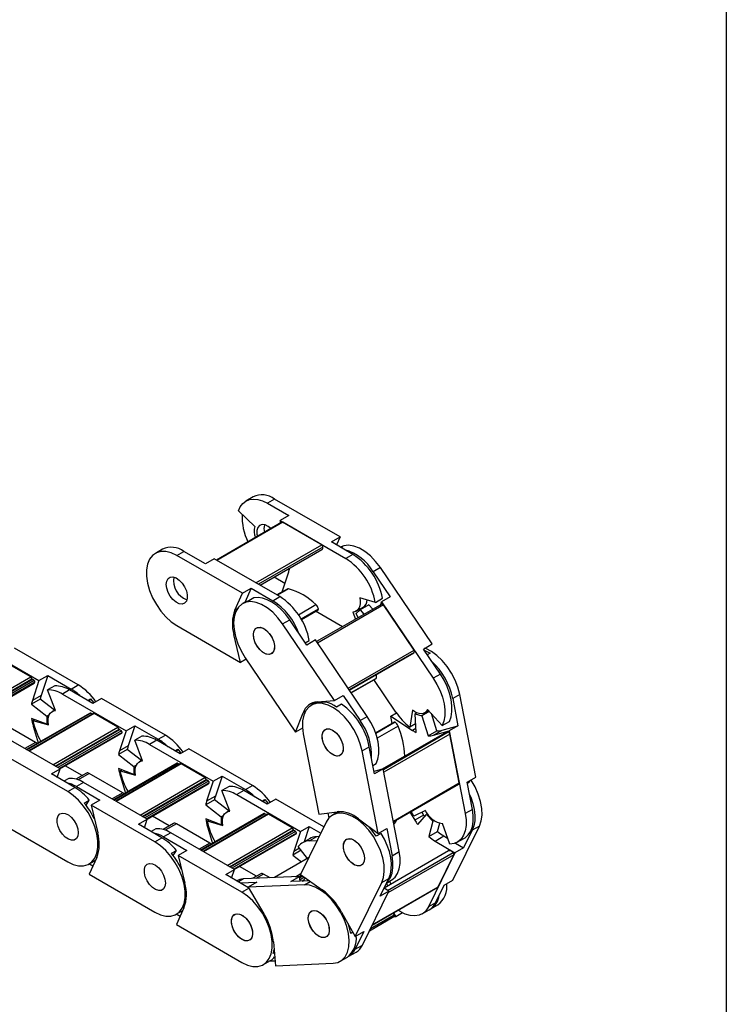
# Model space of a CAD drawing. Header units: millimetres. Extents: x 19 to 819, y 19 to 629.
# Tile 8 of 9: x 762 to 819, y 470 to 550. Entities that reach past the tile are written whole.
import ezdxf

# ---------------------------------------------------------------- set-up
doc = ezdxf.new("R2010")
doc.units = ezdxf.units.MM
doc.header["$LTSCALE"] = 3
doc.layers.add('TEXT', color=140, linetype='Continuous', lineweight=25)

msp = doc.modelspace()

# ---------------------------------------------------------------- linework, layer by layer
for p, q in [((781.135, 511.228), (780.562, 510.897)), ((782.86, 511.057), (782.287, 510.726)), ((788.127, 508.016), (782.86, 511.057)), ((782.287, 510.726), (784.021, 509.726)), ((781.276, 508.862), (779.961, 510.1)), ((784.021, 509.726), (783.321, 509.322)), ((783.453, 509.197), (778.192, 506.159)), ((783.528, 509.189), (778.236, 506.134)), ((783.372, 509.15), (783.321, 509.322)), ((783.321, 509.322), (788.588, 506.281)), ((786.647, 507.389), (783.528, 509.189)), ((787.427, 507.612), (788.127, 508.016)), ((788.127, 508.016), (787.837, 507.376)), ((773.859, 507.027), (773.286, 506.697)), ((781.354, 504.334), (786.647, 507.389)), ((786.753, 507.206), (781.566, 504.211)), ((781.698, 504.135), (786.66, 507)), ((789.16, 506.612), (787.427, 507.612)), ((788.172, 507.182), (788.307, 507.22)), ((788.307, 507.22), (788.207, 507.162)), ((775.011, 506.526), (775.584, 506.857)), ((780.278, 503.485), (775.011, 506.526)), ((777.317, 505.856), (775.584, 506.857)), ((778.017, 506.26), (777.317, 505.856)), ((783.284, 503.219), (778.017, 506.26)), ((789.16, 506.612), (788.588, 506.281)), ((784.074, 505.5), (784.069, 505.504)), ((791.36, 505.554), (790.788, 505.224)), ((795.514, 499.417), (791.36, 505.554)), ((783.691, 504.282), (782.821, 504.784)), ((783.466, 503.603), (784.001, 505.217)), ((790.788, 505.224), (792.155, 503.204)), ((780.278, 503.485), (780.978, 503.889)), ((780.978, 503.889), (780.467, 502.76)), ((780.978, 503.889), (782.712, 502.889)), ((783.865, 503.821), (783.053, 503.353)), ((783.994, 503.838), (783.104, 503.324)), ((779.67, 502.14), (780.278, 503.485)), ((781.2, 503.117), (780.797, 502.884)), ((782.712, 502.889), (783.284, 503.219)), ((783.477, 503.597), (783.466, 503.603)), ((790.958, 502.761), (789.713, 503.121)), ((790.958, 502.761), (791.531, 503.091)), ((792.155, 503.204), (791.455, 502.8)), ((779.67, 502.14), (779.873, 502.257)), ((780.456, 502.753), (780.287, 502.656)), ((784.779, 501.766), (786.181, 502.575)), ((784.988, 501.436), (786.382, 502.241)), ((791.472, 502.623), (786.242, 499.604)), ((791.612, 502.552), (786.316, 499.495)), ((789.405, 502.048), (789.978, 502.379)), ((790.444, 502.563), (789.744, 502.159)), ((789.746, 502.245), (789.772, 502.175)), ((790.746, 502.204), (790.444, 502.563)), ((791.393, 502.578), (791.455, 502.8)), ((791.455, 502.8), (795.608, 496.662)), ((794.071, 498.918), (791.612, 502.552)), ((785.014, 501.39), (786.367, 502.171)), ((788.318, 500.802), (786.158, 502.05)), ((789.151, 501.973), (789.365, 501.407)), ((789.405, 501.852), (789.744, 502.159)), ((789.579, 501.53), (789.405, 501.852)), ((789.744, 502.159), (790.046, 501.8)), ((775.011, 500.892), (780.132, 497.935)), ((783.511, 501.023), (784.084, 501.354)), ((787.665, 494.886), (783.511, 501.023)), ((785.451, 499.334), (784.084, 501.354)), ((779.674, 500.21), (779.598, 500.166)), ((780.132, 497.935), (779.598, 500.166)), ((758.82, 499.436), (763.941, 496.48)), ((767.093, 496.13), (761.972, 499.086)), ((785.331, 499.512), (785.655, 499.699)), ((786.151, 499.738), (785.451, 499.334)), ((790.305, 493.601), (786.151, 499.738)), ((794.814, 499.013), (795.514, 499.417)), ((780.512, 498.312), (784.55, 492.344)), ((788.775, 495.861), (794.071, 498.918)), ((794.09, 498.736), (788.869, 495.722)), ((788.871, 495.719), (794.064, 498.717)), ((794.064, 498.717), (794.09, 498.736)), ((796.181, 496.993), (794.814, 499.013)), ((795.355, 498.672), (795.132, 498.543)), ((763.275, 496.767), (761.365, 497.869)), ((780.588, 498.199), (780.132, 497.935)), ((758.056, 493.754), (763.275, 496.767)), ((763.941, 496.48), (764.641, 496.884)), ((764.641, 496.884), (764.107, 495.27)), ((764.641, 496.884), (766.52, 495.799)), ((789.015, 495.507), (791.039, 496.676)), ((796.181, 496.993), (795.608, 496.662)), ((758.234, 493.652), (763.376, 496.62)), ((763.417, 496.562), (758.305, 493.611)), ((763.555, 496.482), (758.442, 493.531)), ((763.614, 496.348), (758.588, 493.447)), ((758.627, 493.424), (763.542, 496.262)), ((763.941, 496.48), (763.407, 494.866)), ((763.555, 496.482), (763.417, 496.562)), ((765.204, 496.055), (764.631, 495.724)), ((766.52, 495.799), (767.093, 496.13)), ((789.021, 495.498), (791.023, 496.654)), ((792.609, 493.951), (790.848, 496.553)), ((764.107, 495.27), (763.407, 494.866)), ((765.257, 494.069), (764.631, 495.724)), ((766.393, 495.726), (765.82, 495.395)), ((765.82, 495.395), (770.941, 492.439)), ((768.272, 494.641), (766.393, 495.726)), ((787.665, 494.886), (788.365, 495.29)), ((788.365, 495.29), (789.732, 493.27)), ((797.747, 495.363), (797.174, 495.032)), ((799.032, 488.723), (797.747, 495.363)), ((764.034, 494.987), (763.334, 494.583)), ((763.334, 494.583), (764.569, 493.619)), ((765.177, 494.095), (764.034, 494.987)), ((767.853, 494.883), (768.087, 495.018)), ((768.087, 495.018), (767.96, 494.821)), ((768.087, 495.018), (768.345, 494.683)), ((768.972, 495.045), (768.272, 494.641)), ((774.093, 492.089), (768.972, 495.045)), ((785.977, 494.596), (785.808, 494.498)), ((786.282, 494.779), (787.665, 494.886)), ((788.249, 494.57), (787.846, 494.337)), ((797.174, 495.032), (797.597, 492.847)), ((768.041, 493.871), (762.947, 490.931)), ((762.973, 490.915), (768.086, 493.867)), ((768.291, 493.835), (763.103, 490.84)), ((768.366, 493.827), (763.147, 490.815)), ((764.765, 493.732), (764.569, 493.619)), ((764.569, 493.619), (764.569, 492.982)), ((765.234, 494.128), (765.003, 493.994)), ((768.216, 493.792), (768.086, 493.867)), ((770.275, 492.725), (768.366, 493.827)), ((784.55, 492.344), (785.152, 493.892)), ((785.331, 493.995), (785.152, 493.892)), ((789.732, 493.27), (790.305, 493.601)), ((792.201, 493.616), (792.657, 493.88)), ((792.314, 493.031), (792.201, 493.616)), ((792.201, 493.616), (793.946, 492.479)), ((793.932, 494.089), (793.737, 492.737)), ((794.285, 493.885), (794.146, 493.805)), ((794.236, 492.309), (794.146, 493.805)), ((794.146, 493.805), (794.681, 493.652)), ((795.288, 494.002), (794.681, 493.652)), ((794.681, 493.652), (795.194, 492.035)), ((794.926, 493.891), (795.23, 494.066)), ((796.332, 492.864), (795.159, 494.143)), ((795.894, 492.439), (795.456, 493.819)), ((763.667, 491.506), (760.973, 493.061)), ((764.569, 492.982), (763.334, 493.443)), ((763.45, 493.281), (763.575, 493.353)), ((763.45, 493.281), (764.695, 492.921)), ((763.478, 492.81), (763.551, 492.852)), ((763.478, 492.81), (763.877, 491.468)), ((764.676, 493.044), (764.569, 492.982)), ((765.057, 489.713), (770.275, 492.725)), ((770.941, 492.439), (771.641, 492.843)), ((771.641, 492.843), (771.107, 491.229)), ((771.641, 492.843), (773.521, 491.758)), ((792.497, 493.136), (790.982, 492.261)), ((792.55, 493.127), (790.993, 492.228)), ((792.782, 492.821), (791.106, 491.854)), ((794.195, 493.002), (793.737, 492.737)), ((796.321, 492.488), (797.597, 492.847)), ((796.332, 492.864), (796.905, 493.195)), ((797.597, 492.847), (796.897, 492.443)), ((765.638, 489.377), (760.517, 492.333)), ((765.234, 489.61), (770.377, 492.579)), ((770.417, 492.521), (765.305, 489.569)), ((770.555, 492.441), (765.443, 489.49)), ((770.615, 492.307), (765.589, 489.406)), ((765.628, 489.383), (770.542, 492.22)), ((770.941, 492.439), (770.407, 490.825)), ((770.555, 492.441), (770.417, 492.521)), ((772.204, 492.014), (771.631, 491.683)), ((773.521, 491.758), (774.093, 492.089)), ((785.102, 492.663), (784.55, 492.344)), ((785.167, 492.189), (786.416, 485.733)), ((796.661, 492.336), (791.496, 489.354)), ((791.602, 489.341), (796.809, 492.347)), ((796.937, 492.184), (791.643, 489.127)), ((794.217, 492.636), (793.946, 492.479)), ((795.194, 492.035), (795.894, 492.439)), ((795.621, 492.084), (796.321, 492.488)), ((795.621, 492.084), (796.897, 492.443)), ((796.897, 492.443), (798.182, 485.803)), ((797.698, 488.253), (796.937, 492.184)), ((763.667, 491.506), (762.809, 491.01)), ((771.107, 491.229), (770.407, 490.825)), ((772.257, 490.028), (771.631, 491.683)), ((773.393, 491.684), (772.821, 491.354)), ((772.821, 491.354), (777.942, 488.397)), ((775.272, 490.6), (773.393, 491.684)), ((789.898, 490.832), (790.471, 491.162)), ((790.894, 488.977), (790.471, 491.162)), ((766.244, 487.557), (761.123, 490.514)), ((771.034, 490.946), (770.334, 490.542)), ((770.334, 490.542), (771.569, 489.578)), ((772.177, 490.053), (771.034, 490.946)), ((774.853, 490.842), (775.088, 490.977)), ((775.088, 490.977), (774.96, 490.78)), ((775.088, 490.977), (775.346, 490.642)), ((775.973, 491.004), (775.272, 490.6)), ((781.094, 488.047), (775.973, 491.004)), ((791.183, 484.192), (789.898, 490.832)), ((767.407, 488.845), (766.051, 489.628)), ((775.041, 489.83), (769.947, 486.889)), ((769.974, 486.874), (775.086, 489.826)), ((775.291, 489.794), (770.104, 486.799)), ((775.366, 489.786), (770.148, 486.774)), ((771.765, 489.691), (771.569, 489.578)), ((771.569, 489.578), (771.569, 488.941)), ((772.235, 490.086), (772.003, 489.953)), ((775.216, 489.75), (775.086, 489.826)), ((777.275, 488.684), (775.366, 489.786)), ((790.764, 489.65), (791.029, 489.803)), ((764.938, 488.973), (765.638, 489.377)), ((766.817, 487.888), (764.938, 488.973)), ((765.413, 488.699), (765.638, 489.377)), ((767.748, 489.042), (766.905, 488.555)), ((767.973, 489.02), (767.074, 488.501)), ((770.667, 487.465), (767.973, 489.02)), ((771.569, 488.941), (770.334, 489.402)), ((770.45, 489.24), (770.575, 489.312)), ((770.45, 489.24), (771.695, 488.879)), ((770.479, 488.768), (770.552, 488.811)), ((770.479, 488.768), (770.877, 487.426)), ((771.677, 489.003), (771.569, 488.941)), ((777.942, 488.397), (778.642, 488.801)), ((778.642, 488.801), (778.107, 487.188)), ((778.642, 488.801), (780.521, 487.717)), ((791.594, 489.381), (790.856, 489.174)), ((791.594, 489.381), (790.894, 488.977)), ((792.879, 482.741), (791.594, 489.381)), ((766.328, 488.621), (765.938, 488.396)), ((767.517, 488.292), (766.944, 487.962)), ((772.638, 485.336), (767.517, 488.292)), ((772.057, 485.672), (777.275, 488.684)), ((772.234, 485.569), (777.377, 488.538)), ((777.418, 488.479), (772.305, 485.528)), ((777.555, 488.4), (772.443, 485.449)), ((777.615, 488.266), (772.589, 485.364)), ((772.628, 485.342), (777.543, 488.179)), ((777.942, 488.397), (777.407, 486.784)), ((777.555, 488.4), (777.418, 488.479)), ((780.521, 487.717), (781.094, 488.047)), ((792.404, 485.196), (797.698, 488.253)), ((792.418, 485.12), (797.67, 488.152)), ((798.332, 488.319), (799.032, 488.723)), ((798.755, 486.133), (798.332, 488.319)), ((798.53, 488.304), (798.354, 488.202)), ((798.47, 488.398), (798.53, 488.304)), ((766.244, 487.557), (766.817, 487.888)), ((766.944, 487.962), (768.824, 486.877)), ((770.667, 487.465), (769.809, 486.969)), ((778.107, 487.188), (777.407, 486.784)), ((779.205, 487.972), (778.632, 487.642)), ((779.257, 485.987), (778.632, 487.642)), ((780.394, 487.643), (779.821, 487.313)), ((779.821, 487.313), (784.942, 484.356)), ((782.273, 486.558), (780.394, 487.643)), ((767.578, 486.642), (767.981, 486.875)), ((767.718, 486.467), (767.981, 486.875)), ((768.824, 486.877), (768.124, 486.473)), ((773.245, 483.516), (768.124, 486.473)), ((768.124, 486.473), (768.658, 484.242)), ((778.034, 486.905), (777.334, 486.501)), ((777.334, 486.501), (778.569, 485.536)), ((779.178, 486.012), (778.034, 486.905)), ((781.853, 486.801), (782.088, 486.936)), ((782.088, 486.936), (781.961, 486.739)), ((782.088, 486.936), (782.346, 486.601)), ((782.973, 486.962), (782.273, 486.558)), ((786.825, 484.738), (782.973, 486.962)), ((782.041, 485.789), (776.948, 482.848)), ((776.974, 482.833), (782.086, 485.784)), ((782.291, 485.752), (777.104, 482.758)), ((782.366, 485.745), (777.148, 482.732)), ((778.765, 485.65), (778.569, 485.536)), ((779.235, 486.045), (779.003, 485.911)), ((782.216, 485.709), (782.086, 485.784)), ((784.276, 484.643), (782.366, 485.745)), ((786.416, 485.733), (787.9, 485.943)), ((787.247, 485.46), (787.173, 485.84)), ((788.002, 485.954), (787.515, 485.673)), ((787.919, 485.873), (788.064, 485.957)), ((788.407, 485.93), (788.406, 485.931)), ((793.745, 485.886), (794.132, 485.265)), ((794.974, 486.052), (794.04, 485.575)), ((794.832, 485.669), (794.132, 485.265)), ((794.36, 484.925), (795.058, 485.725)), ((794.686, 485.904), (794.832, 485.669)), ((795.148, 485.777), (795.058, 485.725)), ((795.058, 485.725), (795.563, 485.177)), ((798.755, 486.133), (798.182, 485.803)), ((760.977, 484.964), (766.244, 481.923)), ((771.938, 484.932), (772.638, 485.336)), ((773.818, 483.847), (771.938, 484.932)), ((772.414, 484.657), (772.638, 485.336)), ((774.407, 484.804), (773.051, 485.586)), ((774.749, 485.001), (773.905, 484.514)), ((774.974, 484.979), (774.075, 484.46)), ((777.668, 483.424), (774.974, 484.979)), ((778.569, 484.9), (777.334, 485.361)), ((777.45, 485.199), (777.576, 485.271)), ((777.45, 485.199), (778.696, 484.838)), ((778.569, 485.536), (778.569, 484.9)), ((778.677, 484.962), (778.569, 484.9)), ((787.008, 485.111), (784.94, 480.895)), ((789.609, 485.368), (791.183, 484.192)), ((795.563, 485.177), (795.263, 483.944)), ((795.672, 485.24), (795.563, 485.177)), ((795.963, 484.348), (796.126, 485.016)), ((796.953, 483.332), (796.348, 484.989)), ((773.329, 484.58), (772.938, 484.355)), ((774.518, 484.251), (773.945, 483.92)), ((779.639, 481.295), (774.518, 484.251)), ((777.479, 484.727), (777.552, 484.77)), ((777.479, 484.727), (777.878, 483.385)), ((779.057, 481.63), (784.276, 484.643)), ((779.235, 481.528), (784.377, 484.497)), ((784.418, 484.438), (779.306, 481.487)), ((784.556, 484.359), (779.444, 481.407)), ((784.615, 484.225), (779.589, 481.323)), ((779.628, 481.301), (784.543, 484.138)), ((784.942, 484.356), (784.408, 482.742)), ((784.556, 484.359), (784.418, 484.438)), ((784.942, 484.356), (785.642, 484.76)), ((785.642, 484.76), (785.231, 483.52)), ((785.642, 484.76), (786.573, 484.223)), ((791.424, 484.201), (791.02, 483.969)), ((791.183, 484.192), (791.883, 484.596)), ((791.883, 484.596), (792.306, 482.41)), ((795.263, 483.944), (795.963, 484.348)), ((797.193, 480.454), (799.321, 484.79)), ((798.748, 484.459), (798.048, 483.032)), ((799.321, 484.79), (798.748, 484.459)), ((773.245, 483.516), (773.818, 483.847)), ((773.945, 483.92), (775.824, 482.836)), ((777.668, 483.424), (776.809, 482.928)), ((785.669, 483.773), (785.096, 483.442)), ((786.24, 483.933), (785.667, 483.602)), ((785.667, 483.602), (786.281, 483.629)), ((786.434, 483.941), (786.24, 483.933)), ((795.758, 483.589), (796.458, 483.993)), ((795.758, 483.589), (797.348, 482.628)), ((796.458, 483.993), (796.784, 483.796)), ((797.399, 483.424), (798.048, 483.032)), ((797.541, 483.493), (798.114, 483.824)), ((774.579, 482.601), (774.982, 482.834)), ((774.718, 482.426), (774.982, 482.834)), ((775.824, 482.836), (775.124, 482.431)), ((785.004, 482.846), (784.335, 482.46)), ((784.335, 482.46), (785.034, 481.913)), ((784.876, 483.013), (784.408, 482.742)), ((785.506, 482.185), (784.766, 483.158)), ((796.846, 482.788), (791.664, 479.797)), ((791.945, 479.627), (797.2, 482.661)), ((797.254, 482.468), (791.971, 479.418)), ((792.306, 482.41), (792.879, 482.741)), ((797.348, 482.628), (795.22, 478.292)), ((795.995, 479.901), (797.254, 482.468)), ((798.048, 483.032), (797.348, 482.628)), ((768.268, 481.564), (767.955, 481.744)), ((767.969, 481.753), (768.489, 482.052)), ((768.586, 482.268), (767.978, 480.923)), ((780.245, 479.475), (775.124, 482.431)), ((775.124, 482.431), (775.658, 480.201)), ((785.599, 482.239), (782.841, 480.647)), ((785.594, 482.229), (782.855, 480.648)), ((767.978, 480.923), (773.245, 477.882)), ((778.939, 480.89), (779.639, 481.295)), ((780.774, 479.831), (778.939, 480.89)), ((779.414, 480.616), (779.639, 481.295)), ((781.407, 480.763), (780.052, 481.545)), ((781.749, 480.96), (781.076, 480.571)), ((781.974, 480.938), (781.361, 480.584)), ((782.503, 480.632), (781.974, 480.938)), ((784.537, 480.72), (784.979, 480.975)), ((784.94, 480.895), (786.678, 479.68)), ((780.364, 480.541), (779.954, 480.304)), ((780.095, 480.223), (781.447, 480.281)), ((784.876, 480.734), (780.364, 480.541)), ((781.447, 480.281), (780.747, 479.877)), ((785.258, 480.07), (780.747, 479.877)), ((784.175, 480.33), (784.876, 480.734)), ((785.658, 480.394), (784.175, 480.33)), ((784.848, 480.733), (785.025, 480.835)), ((784.93, 480.362), (784.876, 480.734)), ((785.078, 480.799), (784.882, 480.686)), ((785.128, 480.763), (784.891, 480.627)), ((785.256, 480.674), (784.913, 480.476)), ((785.226, 480.455), (785.076, 480.369)), ((785.077, 480.369), (785.225, 480.454)), ((785.185, 480.373), (785.313, 480.634)), ((785.258, 480.07), (785.73, 480.343)), ((789.344, 475.923), (791.472, 480.259)), ((791.344, 479.163), (792.044, 480.589)), ((791.472, 480.259), (792.044, 480.589)), ((791.86, 480.214), (792.238, 480.432)), ((796.493, 480.05), (797.193, 480.454)), ((780.245, 479.475), (780.796, 479.793)), ((780.747, 479.877), (782.005, 477.749)), ((789.917, 475.231), (792.044, 479.567)), ((790.704, 476.835), (795.972, 479.876)), ((790.712, 476.851), (795.995, 479.901)), ((792.044, 479.567), (791.344, 479.163)), ((792.044, 479.567), (791.657, 479.8)), ((795.793, 478.623), (796.493, 480.05)), ((795.793, 478.623), (795.22, 478.292)), ((775.268, 477.522), (774.955, 477.703)), ((774.97, 477.711), (775.489, 478.011)), ((775.587, 478.227), (774.978, 476.881)), ((788.246, 477.885), (789.344, 475.923)), ((792.409, 477.819), (792.616, 477.505)), ((793.151, 477.814), (792.616, 477.505)), ((794.713, 477.731), (795.286, 478.061)), ((795.413, 478.135), (795.986, 478.465)), ((790.48, 476.379), (792.453, 477.518)), ((790.565, 476.551), (792.471, 477.652)), ((792.616, 477.505), (792.415, 477.496)), ((774.978, 476.881), (780.245, 473.841)), ((789.005, 476.529), (788.898, 476.567)), ((789.154, 476.262), (788.979, 476.161)), ((790.044, 476.327), (789.344, 474.9)), ((789.344, 475.923), (790.044, 476.327)), ((782.767, 475.494), (782.926, 473.575)), ((782.741, 474.566), (782.818, 474.884)), ((782.84, 474.622), (782.741, 474.566)), ((788.837, 474.338), (789.41, 474.669)), ((789.344, 474.9), (789.917, 475.231)), ((781.97, 473.67), (782.543, 474.001)), ((782.896, 473.948), (782.416, 473.928)), ((782.926, 473.575), (787.567, 473.774)), ((788.137, 473.934), (788.71, 474.265))]:
    msp.add_line(p, q)
at = {"flags": 128}
for points in [[(779.961, 510.1), (780.105, 510.429), (780.304, 510.695), (780.553, 510.892), (780.845, 511.014), (781.173, 511.059), (781.528, 511.025), (781.903, 510.913), (782.287, 510.726)], [(782.559, 508.681), (782.351, 508.85), (782.099, 508.974), (781.863, 509.003), (781.665, 508.935), (781.523, 508.776), (781.448, 508.54), (781.448, 508.248), (781.483, 508.06)], [(791.36, 505.554), (790.981, 506.054), (790.564, 506.49), (790.123, 506.848), (789.673, 507.116), (789.229, 507.284), (788.807, 507.348), (788.42, 507.304), (788.136, 507.187)], [(775.011, 506.526), (774.563, 506.737), (774.13, 506.844), (773.727, 506.845), (773.368, 506.739), (773.064, 506.53), (772.827, 506.225), (772.665, 505.834), (772.582, 505.371), (772.582, 504.851), (772.665, 504.292), (772.827, 503.714), (773.064, 503.135), (773.368, 502.576), (773.727, 502.055), (774.13, 501.591), (774.563, 501.199), (775.011, 500.892)], [(774.163, 504.199), (774.2, 504.466), (774.31, 504.666), (774.482, 504.78), (774.701, 504.8), (774.948, 504.723), (775.2, 504.555), (775.435, 504.313), (775.633, 504.016), (775.776, 503.693), (775.85, 503.371), (775.85, 503.078), (775.776, 502.842), (775.633, 502.683), (775.435, 502.615), (775.2, 502.645), (774.948, 502.768), (774.701, 502.976), (774.482, 503.248), (774.31, 503.562), (774.2, 503.888), (774.163, 504.199)], [(784.084, 501.354), (783.762, 501.785), (783.411, 502.171), (783.039, 502.503), (782.656, 502.773), (782.271, 502.973), (781.894, 503.099), (781.534, 503.147), (781.2, 503.117)], [(789.713, 503.121), (789.741, 502.892), (789.739, 502.677), (789.707, 502.483), (789.646, 502.315), (789.557, 502.177), (789.443, 502.072), (789.306, 502.003), (789.151, 501.973)], [(783.511, 501.023), (783.132, 501.523), (782.715, 501.959), (782.274, 502.317), (781.824, 502.585), (781.38, 502.753), (780.958, 502.817), (780.572, 502.773), (780.234, 502.623), (779.957, 502.373), (779.751, 502.031), (779.621, 501.608), (779.572, 501.119), (779.607, 500.581), (779.723, 500.011), (779.918, 499.43), (780.184, 498.857), (780.512, 498.312)], [(780.797, 502.884), (780.473, 502.763), (780.456, 502.753)], [(791.612, 502.552), (791.594, 502.575), (791.575, 502.595), (791.554, 502.611), (791.534, 502.622), (791.513, 502.629), (791.494, 502.63), (791.477, 502.626), (791.472, 502.623)], [(781.163, 500.158), (781.201, 500.425), (781.31, 500.624), (781.483, 500.739), (781.702, 500.759), (781.948, 500.681), (782.2, 500.514), (782.436, 500.271), (782.634, 499.975), (782.776, 499.651), (782.851, 499.329), (782.851, 499.037), (782.776, 498.801), (782.634, 498.642), (782.436, 498.574), (782.2, 498.603), (781.948, 498.727), (781.702, 498.935), (781.483, 499.207), (781.31, 499.52), (781.201, 499.847), (781.163, 500.158)], [(781.342, 500.656), (781.526, 500.751), (781.753, 500.75), (782.002, 500.653), (782.253, 500.468), (782.482, 500.212), (782.669, 499.907), (782.798, 499.582), (782.857, 499.264), (782.841, 498.981), (782.751, 498.76), (782.596, 498.62), (782.388, 498.572), (782.147, 498.622), (781.894, 498.765), (781.652, 498.988), (781.441, 499.271), (781.281, 499.59), (781.186, 499.915), (781.165, 500.219), (781.218, 500.474), (781.342, 500.656)], [(797.747, 495.363), (797.597, 495.939), (797.372, 496.52), (797.079, 497.083), (796.729, 497.612), (796.332, 498.087), (795.903, 498.492), (795.456, 498.814), (795.007, 499.041), (794.92, 499.074)], [(794.87, 498.93), (794.936, 498.902), (795.355, 498.672)], [(796.905, 493.195), (797.04, 493.559), (797.111, 493.98), (797.114, 494.447), (797.049, 494.946), (796.92, 495.465), (796.728, 495.989), (796.479, 496.503), (796.181, 496.993)], [(795.608, 496.662), (795.907, 496.172), (796.155, 495.658), (796.347, 495.135), (796.477, 494.616), (796.541, 494.116), (796.538, 493.649), (796.468, 493.228), (796.332, 492.864)], [(789.898, 490.832), (789.749, 491.408), (789.523, 491.989), (789.231, 492.552), (788.88, 493.081), (788.483, 493.556), (788.054, 493.961), (787.607, 494.283), (787.158, 494.51), (786.722, 494.635), (786.313, 494.654), (785.945, 494.566), (785.632, 494.374), (785.383, 494.084), (785.208, 493.706), (785.111, 493.254), (785.097, 492.742), (785.167, 492.189)], [(786.125, 494.757), (786.042, 494.652), (786.019, 494.619)], [(764.695, 492.921), (764.667, 493.15), (764.669, 493.365), (764.701, 493.559), (764.762, 493.727), (764.851, 493.865), (764.965, 493.97), (765.102, 494.039), (765.257, 494.069)], [(791.029, 489.803), (791.164, 490.166), (791.235, 490.587), (791.238, 491.054), (791.173, 491.554), (791.044, 492.073), (790.852, 492.597), (790.603, 493.111), (790.305, 493.601)], [(795.159, 494.143), (795.068, 494.008), (794.951, 493.906), (794.813, 493.841), (794.656, 493.815), (794.485, 493.827), (794.304, 493.878), (794.118, 493.966), (793.932, 494.089)], [(786.863, 492.499), (787.047, 492.594), (787.273, 492.593), (787.523, 492.495), (787.774, 492.311), (788.003, 492.054), (788.19, 491.75), (788.319, 491.424), (788.378, 491.106), (788.362, 490.824), (788.272, 490.603), (788.116, 490.462), (787.909, 490.415), (787.668, 490.465), (787.415, 490.608), (787.173, 490.831), (786.962, 491.114), (786.802, 491.433), (786.707, 491.758), (786.686, 492.062), (786.739, 492.316), (786.863, 492.499)], [(787.325, 492.58), (787.577, 492.463), (787.825, 492.261), (788.047, 491.993), (788.223, 491.681), (788.338, 491.355), (788.381, 491.042), (788.349, 490.771), (788.244, 490.566), (788.076, 490.444), (787.86, 490.417), (787.614, 490.488), (787.362, 490.649), (787.124, 490.887), (786.923, 491.18), (786.776, 491.502), (786.696, 491.826), (786.691, 492.121), (786.76, 492.362), (786.898, 492.527), (787.092, 492.602), (787.325, 492.58)], [(763.783, 491.413), (763.729, 491.463), (763.667, 491.506)], [(771.695, 488.879), (771.667, 489.109), (771.669, 489.323), (771.701, 489.517), (771.763, 489.686), (771.851, 489.824), (771.965, 489.929), (772.102, 489.997), (772.257, 490.028)], [(799.321, 484.79), (799.464, 485.2), (799.526, 485.679), (799.505, 486.21), (799.402, 486.776), (799.22, 487.357), (798.966, 487.932), (798.647, 488.484), (798.639, 488.496)], [(766.244, 481.923), (766.693, 481.713), (767.126, 481.605), (767.529, 481.604), (767.888, 481.71), (768.191, 481.919), (768.428, 482.224), (768.591, 482.615), (768.674, 483.078), (768.674, 483.598), (768.591, 484.157), (768.428, 484.735), (768.191, 485.314), (767.888, 485.873), (767.529, 486.394), (767.126, 486.858), (766.693, 487.251), (766.244, 487.557)], [(770.784, 487.372), (770.729, 487.422), (770.667, 487.465)], [(798.524, 487.327), (798.617, 487.105), (798.786, 486.607), (798.898, 486.116), (798.951, 485.645), (798.944, 485.204), (798.875, 484.806), (798.748, 484.459)], [(767.093, 484.251), (767.055, 483.983), (766.946, 483.784), (766.773, 483.669), (766.554, 483.649), (766.308, 483.727), (766.056, 483.894), (765.82, 484.137), (765.622, 484.433), (765.48, 484.757), (765.405, 485.079), (765.405, 485.371), (765.48, 485.607), (765.622, 485.766), (765.82, 485.834), (766.056, 485.805), (766.308, 485.681), (766.554, 485.474), (766.773, 485.201), (766.946, 484.888), (767.055, 484.561), (767.093, 484.251)], [(767.093, 484.251), (767.055, 483.983), (766.946, 483.784), (766.773, 483.669), (766.554, 483.649), (766.308, 483.727), (766.056, 483.894), (765.82, 484.137), (765.622, 484.433), (765.48, 484.757), (765.405, 485.079), (765.405, 485.371), (765.48, 485.607), (765.622, 485.766), (765.82, 485.834), (766.056, 485.805), (766.308, 485.681), (766.554, 485.474), (766.773, 485.201), (766.946, 484.888), (767.055, 484.561), (767.093, 484.251)], [(778.696, 484.838), (778.668, 485.068), (778.67, 485.282), (778.702, 485.476), (778.763, 485.644), (778.852, 485.783), (778.966, 485.888), (779.102, 485.956), (779.257, 485.987)], [(791.472, 480.259), (791.615, 480.669), (791.677, 481.148), (791.656, 481.679), (791.553, 482.245), (791.371, 482.825), (791.117, 483.401), (790.798, 483.953), (790.427, 484.461), (790.015, 484.908), (789.577, 485.28), (789.127, 485.564), (788.681, 485.75), (788.255, 485.831), (787.861, 485.805), (787.515, 485.673), (787.227, 485.439), (787.008, 485.111)], [(788.407, 485.93), (788.272, 485.932), (787.919, 485.873)], [(794.04, 485.575), (793.938, 485.768), (793.851, 485.947)], [(798.182, 485.803), (798.248, 485.302), (798.246, 484.834), (798.178, 484.412), (798.044, 484.047), (797.848, 483.749), (797.596, 483.527), (797.295, 483.387), (796.953, 483.332)], [(798.114, 483.824), (798.169, 483.858), (798.421, 484.08), (798.617, 484.378), (798.751, 484.743), (798.819, 485.165), (798.821, 485.633), (798.755, 486.133)], [(791.02, 483.969), (790.682, 484.451), (790.425, 484.758)], [(792.044, 480.589), (792.172, 480.936), (792.24, 481.335), (792.248, 481.775), (792.195, 482.247), (792.083, 482.737), (791.914, 483.235), (791.692, 483.727), (791.424, 484.201)], [(773.245, 477.882), (773.693, 477.671), (774.126, 477.564), (774.529, 477.563), (774.888, 477.669), (775.192, 477.878), (775.429, 478.183), (775.591, 478.574), (775.674, 479.037), (775.674, 479.557), (775.591, 480.116), (775.429, 480.694), (775.192, 481.273), (774.888, 481.832), (774.529, 482.353), (774.126, 482.817), (773.693, 483.21), (773.245, 483.516)], [(777.784, 483.331), (777.73, 483.381), (777.668, 483.424)], [(789.583, 483.383), (789.796, 483.104), (789.96, 482.787), (790.061, 482.461), (790.088, 482.155), (790.04, 481.896), (789.92, 481.707), (789.741, 481.605), (789.517, 481.599), (789.268, 481.689), (789.017, 481.868), (788.785, 482.12), (788.594, 482.422), (788.461, 482.747), (788.396, 483.067), (788.407, 483.352), (788.491, 483.579), (788.643, 483.726), (788.847, 483.78), (789.086, 483.737), (789.339, 483.601), (789.583, 483.383)], [(789.033, 483.755), (789.285, 483.638), (789.532, 483.436), (789.754, 483.167), (789.93, 482.856), (790.045, 482.53), (790.088, 482.217), (790.056, 481.946), (789.951, 481.74), (789.783, 481.619), (789.567, 481.592), (789.322, 481.662), (789.069, 481.824), (788.832, 482.061), (788.631, 482.355), (788.484, 482.677), (788.404, 483), (788.398, 483.295), (788.468, 483.536), (788.605, 483.702), (788.8, 483.777), (789.033, 483.755)], [(792.238, 480.432), (792.293, 480.466), (792.545, 480.688), (792.74, 480.986), (792.874, 481.351), (792.943, 481.773), (792.944, 482.241), (792.879, 482.741)], [(797.2, 482.661), (797.141, 482.717), (797.079, 482.762), (797.016, 482.792), (796.956, 482.808), (796.901, 482.807), (796.852, 482.791), (796.846, 482.788)], [(774.093, 480.209), (774.056, 479.942), (773.946, 479.742), (773.774, 479.628), (773.555, 479.608), (773.308, 479.685), (773.056, 479.853), (772.821, 480.096), (772.623, 480.392), (772.48, 480.715), (772.406, 481.038), (772.406, 481.33), (772.48, 481.566), (772.623, 481.725), (772.821, 481.793), (773.056, 481.763), (773.308, 481.64), (773.555, 481.432), (773.774, 481.16), (773.946, 480.846), (774.056, 480.52), (774.093, 480.209)], [(774.093, 480.209), (774.056, 479.942), (773.946, 479.742), (773.774, 479.628), (773.555, 479.608), (773.308, 479.685), (773.056, 479.853), (772.821, 480.096), (772.623, 480.392), (772.48, 480.715), (772.406, 481.038), (772.406, 481.33), (772.48, 481.566), (772.623, 481.725), (772.821, 481.793), (773.056, 481.763), (773.308, 481.64), (773.555, 481.432), (773.774, 481.16), (773.946, 480.846), (774.056, 480.52), (774.093, 480.209)], [(791.886, 480.267), (791.972, 480.357), (792.168, 480.655), (792.302, 481.02), (792.37, 481.442), (792.372, 481.91), (792.306, 482.41)], [(787.567, 473.774), (787.942, 473.845), (788.265, 474.02), (788.525, 474.294), (788.713, 474.658), (788.823, 475.099), (788.851, 475.601), (788.795, 476.149), (788.659, 476.723), (788.446, 477.304), (788.164, 477.872), (787.822, 478.408), (787.432, 478.893), (787.007, 479.311), (786.563, 479.647), (786.113, 479.891), (785.673, 480.034), (785.258, 480.07)], [(792.242, 480.13), (792.135, 480.311), (792.105, 480.367)], [(780.245, 473.841), (780.693, 473.63), (781.126, 473.522), (781.529, 473.521), (781.889, 473.627), (782.192, 473.836), (782.429, 474.142), (782.592, 474.532), (782.674, 474.996), (782.674, 475.516), (782.592, 476.074), (782.429, 476.653), (782.192, 477.232), (781.889, 477.791), (781.529, 478.312), (781.126, 478.776), (780.693, 479.168), (780.245, 479.475)], [(795.972, 479.876), (795.984, 479.886), (795.995, 479.901)], [(780.993, 476.69), (781.078, 476.366), (781.089, 476.068), (781.025, 475.822), (780.892, 475.65), (780.701, 475.568), (780.47, 475.583), (780.219, 475.694), (779.97, 475.89), (779.746, 476.154), (779.566, 476.463), (779.446, 476.789), (779.397, 477.104), (779.424, 477.379), (779.524, 477.59), (779.687, 477.718), (779.901, 477.752), (780.145, 477.689), (780.397, 477.534), (780.637, 477.301), (780.841, 477.011), (780.993, 476.69)], [(781.094, 476.168), (781.056, 475.901), (780.946, 475.701), (780.774, 475.586), (780.555, 475.567), (780.309, 475.644), (780.056, 475.812), (779.821, 476.054), (779.623, 476.351), (779.481, 476.674), (779.406, 476.996), (779.406, 477.288), (779.481, 477.524), (779.623, 477.684), (779.821, 477.751), (780.056, 477.722), (780.309, 477.598), (780.555, 477.391), (780.774, 477.119), (780.946, 476.805), (781.056, 476.479), (781.094, 476.168)], [(787.16, 476.954), (787.245, 476.63), (787.256, 476.332), (787.192, 476.086), (787.059, 475.915), (786.869, 475.833), (786.638, 475.848), (786.386, 475.958), (786.138, 476.154), (785.913, 476.418), (785.733, 476.727), (785.613, 477.054), (785.565, 477.368), (785.591, 477.644), (785.691, 477.854), (785.855, 477.983), (786.068, 478.017), (786.312, 477.953), (786.565, 477.798), (786.804, 477.565), (787.008, 477.276), (787.16, 476.954)], [(786.755, 477.621), (786.969, 477.341), (787.133, 477.024), (787.233, 476.698), (787.26, 476.392), (787.212, 476.133), (787.093, 475.944), (786.913, 475.842), (786.689, 475.836), (786.44, 475.927), (786.189, 476.106), (785.958, 476.357), (785.767, 476.659), (785.633, 476.984), (785.569, 477.304), (785.579, 477.589), (785.664, 477.816), (785.815, 477.963), (786.019, 478.017), (786.258, 477.975), (786.511, 477.838), (786.755, 477.621)], [(795.22, 478.292), (795.026, 477.993), (794.775, 477.769), (794.475, 477.627), (794.134, 477.57), (793.761, 477.6), (793.367, 477.717), (792.962, 477.917), (792.779, 478.033)], [(788.979, 476.161), (788.866, 476.694), (788.813, 476.872)]]:
    msp.add_lwpolyline(points, dxfattribs=at)
for centre, radius, start, end in [((781.857, 509.72), 1.672, 53.124, 115.56554), ((784.713, 509.597), 4.456, 177.18388, 206.34765), ((782.765, 508.486), 1.536, 165.84508, 199.80601), ((783.235, 508.708), 1.221, 166.76181, 195.10031), ((783.484, 509.128), 0.0754, 54.38242, 114.30712), ((774.575, 505.466), 1.718, 54.04326, 114.64628), ((786.522, 507.195), 0.231, 2.60548, 57.39452), ((786.532, 507.181), 0.222, 305.01333, 6.29885), ((787.393, 503.191), 3.957, 30.90845, 73.59859), ((785.648, 501.743), 5.406, 10.84611, 57.06621), ((786.221, 502.074), 5.406, 10.84611, 57.06621), ((781.884, 505.913), 2.228, 341.8022, 349.31892), ((776.397, 504.509), 1.651, 170.292, 249.70262), ((783.95, 503.667), 0.176, 75.62817, 118.67723), ((782.797, 499.239), 4.752, 44.59251, 75.41287), ((780.345, 498.682), 5.406, 10.84611, 57.06621), ((779.892, 498.459), 5.251, 20.06446, 57.52326), ((785.661, 502.036), 0.749, 15.87779, 46.05103), ((786.326, 502.216), 0.0608, 312.39203, 24.32043), ((789.582, 502.985), 0.724, 303.12596, 357.17913), ((782.605, 501.045), 3.133, 159.55071, 196.29343), ((793.958, 498.815), 0.154, 329.11198, 42.42098), ((791.652, 493.89), 5.639, 11.68099, 47.30225), ((763.147, 496.569), 0.235, 12.55799, 57.07241), ((790.569, 496.785), 0.483, 346.9147, 21.18998), ((791.006, 496.684), 0.0348, 300.93218, 345.86283), ((763.468, 496.641), 0.094, 192.55799, 237.07241), ((763.453, 496.409), 0.172, 301.1243, 339.30968), ((763.491, 496.374), 0.126, 348.30967, 59.4783), ((765.251, 493.913), 2.142, 57.79255, 91.26245), ((764.591, 492.068), 4.77, 34.65565, 58.36539), ((766.224, 494.574), 2.228, 161.8022, 169.31892), ((764.678, 493.582), 2.142, 57.79255, 91.26245), ((764.445, 492.286), 4.081, 45.64397, 59.4327), ((765.524, 494.17), 2.228, 161.8022, 169.31892), ((786.387, 493.482), 1.3, 94.62041, 161.62957), ((786.702, 492.955), 1.794, 50.39463, 113.83744), ((785.097, 490.086), 5.481, 11.32169, 54.88965), ((768.059, 493.832), 0.0436, 53.13376, 115.55578), ((768.322, 493.767), 0.0745, 53.97344, 114.71611), ((796.872, 496.783), 5.118, 213.59061, 232.21987), ((768.146, 494.207), 4.873, 189.01706, 196.66553), ((768.858, 494.363), 5.515, 191.31629, 210.18095), ((770.147, 492.528), 0.235, 12.55799, 57.07241), ((785.764, 490.401), 4.897, 357.66609, 35.86755), ((792.516, 493.091), 0.0491, 46.94762, 112.83173), ((792.118, 492.557), 0.715, 21.69841, 52.82889), ((786.438, 490.136), 6.889, 2.2595, 22.94055), ((770.468, 492.6), 0.094, 192.55799, 237.07241), ((770.453, 492.368), 0.172, 301.1243, 339.30968), ((770.491, 492.333), 0.126, 348.30967, 59.4783), ((772.251, 489.872), 2.142, 57.79255, 91.26245), ((771.591, 488.027), 4.77, 34.65565, 58.36539), ((795.813, 495.336), 3.413, 236.83383, 242.49012), ((795.246, 493.45), 1.416, 267.89335, 285.34643), ((795.946, 493.854), 1.416, 267.89335, 285.34643), ((796.748, 492.172), 0.185, 70.95063, 117.91926), ((796.723, 492.147), 0.217, 9.70555, 66.8207), ((773.224, 490.533), 2.228, 161.8022, 169.31892), ((771.679, 489.541), 2.142, 57.79255, 91.26245), ((771.445, 488.244), 4.081, 45.64397, 59.4327), ((772.524, 490.129), 2.228, 161.8022, 169.31892), ((775.06, 489.791), 0.0436, 53.13376, 115.55578), ((775.322, 489.726), 0.0745, 53.97344, 114.71611), ((767.842, 488.836), 0.226, 54.38242, 114.30712), ((775.147, 490.166), 4.873, 189.01706, 196.66553), ((775.858, 490.322), 5.515, 191.31629, 210.18095), ((765.676, 485.847), 2.465, 59.0381, 78.51842), ((766.375, 486.48), 2.142, 57.79255, 91.26245), ((777.148, 488.487), 0.235, 12.55799, 57.07241), ((777.469, 488.558), 0.094, 192.55799, 237.07241), ((777.454, 488.327), 0.172, 301.1243, 339.30968), ((777.491, 488.291), 0.126, 348.30967, 59.4783), ((778.592, 483.986), 4.77, 34.65565, 58.36539), ((797.614, 488.222), 0.0895, 308.90369, 20.0707), ((764.532, 484.088), 4.435, 38.93803, 58.9789), ((780.224, 486.492), 2.228, 161.8022, 169.31892), ((778.679, 485.5), 2.142, 57.79255, 91.26245), ((779.252, 485.83), 2.142, 57.79255, 91.26245), ((778.446, 484.203), 4.081, 45.64397, 59.4327), ((763.029, 482.883), 5.901, 24.83547, 39.5695), ((779.524, 486.088), 2.228, 161.8022, 169.31892), ((782.06, 485.749), 0.0436, 53.13376, 115.55578), ((782.323, 485.685), 0.0745, 53.97344, 114.71611), ((788.039, 483.532), 2.416, 49.46399, 93.31818), ((800.067, 488.934), 6.17, 211.95096, 213.24172), ((796.636, 486.78), 1.815, 203.67929, 260.86032), ((774.842, 484.795), 0.226, 54.38242, 114.30712), ((782.147, 486.125), 4.873, 189.01706, 196.66553), ((782.858, 486.281), 5.515, 191.31629, 210.18095), ((790.899, 486.278), 2.053, 319.22602, 330.89094), ((799.327, 488.504), 6.122, 211.94401, 215.7751), ((765.651, 483.363), 3.133, 339.55071, 16.29343), ((772.676, 481.806), 2.465, 59.0381, 78.51842), ((773.376, 482.438), 2.142, 57.79255, 91.26245), ((784.148, 484.446), 0.235, 12.55799, 57.07241), ((784.469, 484.517), 0.094, 192.55799, 237.07241), ((784.454, 484.285), 0.172, 301.1243, 339.30968), ((784.492, 484.25), 0.126, 348.30967, 59.4783), ((798.538, 487.411), 4.001, 229.95063, 238.67429), ((771.532, 480.046), 4.435, 38.93803, 58.9789), ((785.697, 482.405), 1.198, 91.43464, 141.03953), ((786.278, 482.702), 1.231, 91.75648, 119.61479), ((797.838, 487.006), 4.001, 229.95063, 238.67429), ((770.029, 478.842), 5.901, 24.58699, 39.56965), ((786.525, 482.047), 2.228, 161.8022, 169.31892), ((797.065, 482.519), 0.196, 344.88926, 46.50827), ((781.842, 480.754), 0.226, 54.38242, 114.30712), ((772.651, 479.322), 3.133, 339.55071, 16.29343), ((780.402, 479.31), 1.231, 91.75648, 119.61479), ((797.272, 483.191), 6.207, 208.82296, 211.25369), ((794.867, 479.934), 1.847, 307.31088, 7.29359), ((783.461, 475.287), 5.445, 28.49907, 53.77574), ((794.644, 479.15), 1.264, 300.53378, 335.3498), ((794.637, 479.372), 1.457, 299.21743, 354.09001), ((777.37, 474.925), 5.428, 6.02016, 31.35092), ((791.749, 477.385), 0.77, 20.28069, 33.4348), ((792.372, 477.597), 0.113, 315.28028, 29.03004), ((787.553, 475.749), 1.882, 307.93377, 6.6707), ((788.203, 475.422), 1.255, 296.99292, 335.43993), ((788.768, 475.758), 1.264, 300.53378, 335.3498), ((781.943, 475.033), 1.194, 300.15565, 320.79626)]:
    msp.add_arc(centre, radius, start, end)
at = {"layer": 'TEXT'}
msp.add_line((819.15, 628.65), (819.15, 19.05), dxfattribs=at)

doc.saveas('drawing.dxf')
